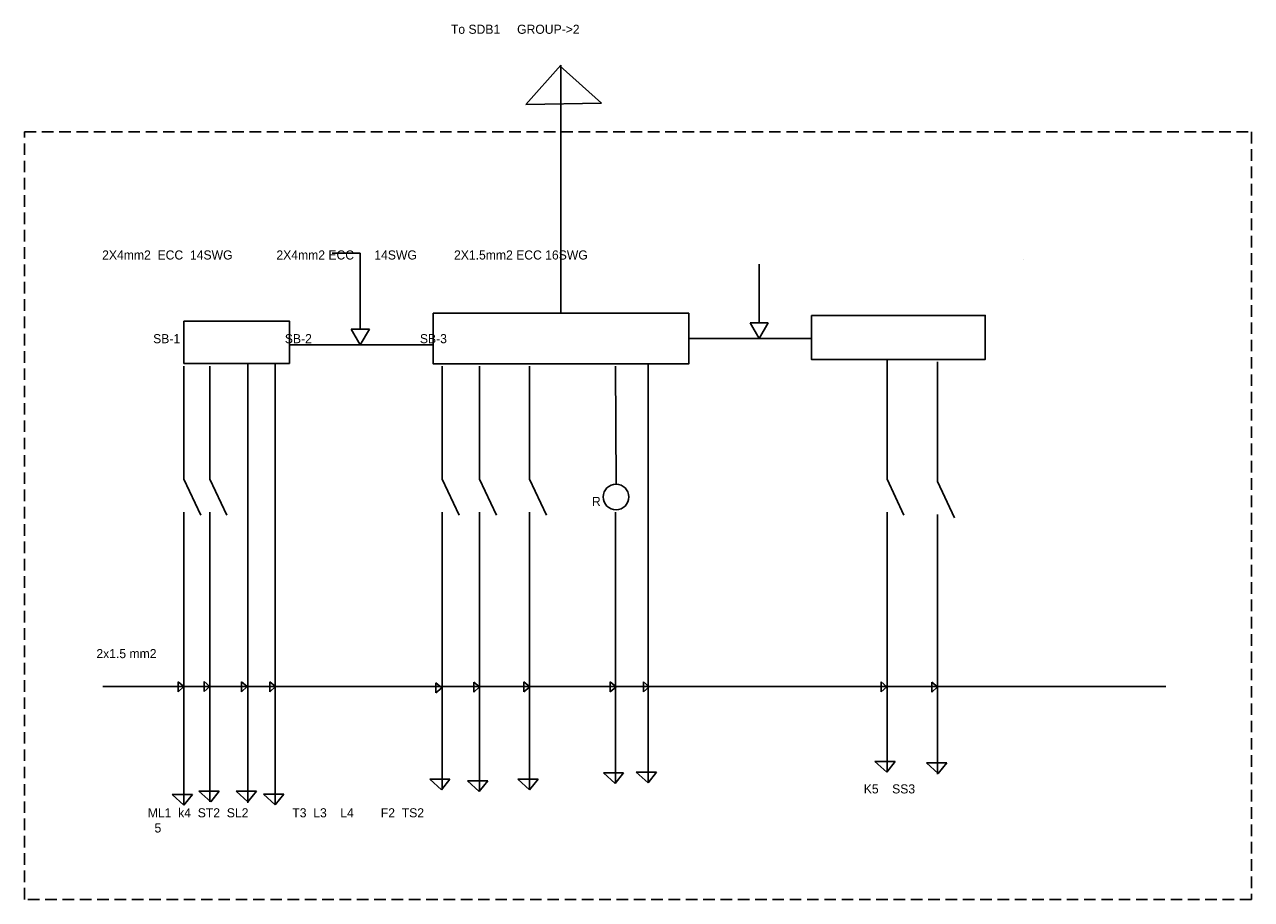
# Model space of a CAD drawing. Header units: inches. Extents: x 382 to 3589, y 252 to 2683.
# Tile 1 of 21: x 1054 to 1392, y 257 to 497. Entities that reach past the tile are written whole.
import ezdxf

# ---------------------------------------------------------------- set-up
doc = ezdxf.new("R2010")
doc.units = ezdxf.units.IN
doc.linetypes.add('HIDDEN2', pattern=[4.7625, 3.175, -1.5875])

msp = doc.modelspace()

# ---------------------------------------------------------------- linework, layer by layer
for p, q in [((1201.96, 486.09), (1192.28, 475.29)), ((1201.96, 417.84), (1201.96, 486.09)), ((1201.96, 486.09), (1201.96, 479.28)), ((1213.13, 475.6), (1201.71, 485.83)), ((1192.28, 475.29), (1213.13, 475.6)), ((1138.99, 434.33), (1146.76, 434.33)), ((1146.76, 413.49), (1146.76, 434.33)), ((1329.14, 432.63), (1329.14, 432.63)), ((1256.46, 415.2), (1256.46, 431.34)), ((1253.96, 415.2), (1258.96, 415.2)), ((1256.46, 410.87), (1253.96, 415.2)), ((1258.96, 415.2), (1256.46, 410.87)), ((1144.26, 413.49), (1149.26, 413.49)), ((1146.76, 409.16), (1144.26, 413.49)), ((1149.26, 413.49), (1146.76, 409.16)), ((1127.26, 409.16), (1166.82, 409.16)), ((1237.1, 410.87), (1270.83, 410.87)), ((1291.65, 405.14), (1291.65, 372.22)), ((1098.24, 403.33), (1098.24, 372.22)), ((1105.39, 403.33), (1105.39, 372.22)), ((1115.82, 404.05), (1115.82, 283.2)), ((1123.38, 404.05), (1123.38, 282.68)), ((1169.27, 403.33), (1169.27, 372.22)), ((1179.59, 403.33), (1179.59, 372.22)), ((1193.29, 403.33), (1193.29, 372.22)), ((1216.98, 403.33), (1217.1, 370.83)), ((1225.97, 403.9), (1225.97, 288.7)), ((1305.52, 404.47), (1305.52, 371.55)), ((1098.24, 372.22), (1102.9, 362.28)), ((1105.39, 372.22), (1110.04, 362.28)), ((1169.27, 372.22), (1173.92, 362.28)), ((1179.59, 372.22), (1184.24, 362.28)), ((1193.29, 372.22), (1197.94, 362.28)), ((1291.65, 372.22), (1296.3, 362.28)), ((1305.52, 371.55), (1310.17, 361.61)), ((1098.24, 363.13), (1098.24, 315.14)), ((1105.39, 363.13), (1105.39, 315.14)), ((1169.27, 363.13), (1169.27, 315.14)), ((1179.59, 363.13), (1179.59, 315.14)), ((1193.29, 363.13), (1193.29, 315.14)), ((1216.98, 363.13), (1216.98, 315.14)), ((1291.65, 363.13), (1291.65, 315.14)), ((1305.52, 362.46), (1305.52, 314.47)), ((1075.96, 315.14), (1358.01, 315.14)), ((1098.24, 315.14), (1096.66, 316.48)), ((1096.66, 316.48), (1096.66, 313.73)), ((1096.66, 313.73), (1098.24, 315.14)), ((1098.24, 315.14), (1098.24, 282.53)), ((1105.38, 315.18), (1103.8, 316.52)), ((1103.8, 316.52), (1103.8, 313.77)), ((1103.8, 313.77), (1105.38, 315.18)), ((1105.39, 315.14), (1105.39, 283.42)), ((1115.62, 315.16), (1114.04, 316.5)), ((1114.04, 316.5), (1114.04, 313.76)), ((1114.04, 313.76), (1115.62, 315.16)), ((1123.44, 315.16), (1121.86, 316.5)), ((1121.86, 316.5), (1121.86, 313.76)), ((1121.86, 313.76), (1123.44, 315.16)), ((1169.15, 314.84), (1167.56, 316.18)), ((1167.56, 316.18), (1167.56, 313.44)), ((1167.56, 313.44), (1169.15, 314.84)), ((1169.27, 315.14), (1169.27, 286.96)), ((1179.58, 315.05), (1178, 316.38)), ((1178, 316.38), (1178, 313.64)), ((1178, 313.64), (1179.58, 315.05)), ((1179.59, 315.14), (1179.59, 286.7)), ((1193.35, 315.08), (1191.77, 316.42)), ((1191.77, 316.42), (1191.77, 313.67)), ((1191.77, 313.67), (1193.35, 315.08)), ((1193.29, 315.14), (1193.29, 286.83)), ((1217.1, 315.13), (1215.52, 316.47)), ((1215.52, 316.47), (1215.52, 313.72)), ((1215.52, 313.72), (1217.1, 315.13)), ((1216.98, 315.14), (1216.98, 288.46)), ((1226.22, 315.11), (1224.64, 316.45)), ((1224.64, 316.45), (1224.64, 313.7)), ((1224.64, 313.7), (1226.22, 315.11)), ((1291.61, 315.08), (1290.03, 316.42)), ((1290.03, 316.42), (1290.03, 313.67)), ((1290.03, 313.67), (1291.61, 315.08)), ((1291.65, 315.14), (1291.65, 291.77)), ((1305.52, 315.07), (1303.94, 316.4)), ((1303.94, 316.4), (1303.94, 313.66)), ((1303.94, 313.66), (1305.52, 315.07)), ((1305.52, 314.47), (1305.52, 291.1)), ((1358.01, 315.14), (1368.36, 315.14)), ((1293.9, 294.57), (1288.31, 294.57)), ((1288.31, 294.57), (1291.56, 291.64)), ((1291.56, 291.64), (1293.9, 294.57)), ((1308.06, 294.16), (1302.47, 294.16)), ((1302.47, 294.16), (1305.72, 291.23)), ((1305.72, 291.23), (1308.06, 294.16)), ((1219.2, 291.4), (1213.61, 291.4)), ((1213.61, 291.4), (1216.86, 288.46)), ((1216.86, 288.46), (1219.2, 291.4)), ((1228.26, 291.65), (1222.67, 291.65)), ((1222.67, 291.65), (1225.92, 288.71)), ((1225.92, 288.71), (1228.26, 291.65)), ((1171.43, 289.7), (1165.84, 289.7)), ((1165.84, 289.7), (1169.09, 286.77)), ((1169.09, 286.77), (1171.43, 289.7)), ((1181.8, 289.28), (1176.21, 289.28)), ((1176.21, 289.28), (1179.46, 286.34)), ((1179.46, 286.34), (1181.8, 289.28)), ((1195.67, 289.73), (1190.08, 289.73)), ((1190.08, 289.73), (1193.33, 286.79)), ((1193.33, 286.79), (1195.67, 289.73)), ((1100.58, 285.46), (1094.99, 285.46)), ((1094.99, 285.46), (1098.24, 282.53)), ((1098.24, 282.53), (1100.58, 285.46)), ((1107.95, 286.35), (1102.36, 286.35)), ((1102.36, 286.35), (1105.61, 283.42)), ((1105.61, 283.42), (1107.95, 286.35)), ((1118.17, 286.39), (1112.58, 286.39)), ((1112.58, 286.39), (1115.83, 283.45)), ((1115.83, 283.45), (1118.17, 286.39)), ((1125.72, 285.53), (1120.13, 285.53)), ((1120.13, 285.53), (1123.38, 282.59)), ((1123.38, 282.59), (1125.72, 285.53))]:
    msp.add_line(p, q)
at = {"linetype": 'HIDDEN2'}
msp.add_lwpolyline([(1054.4, 467.7), (1391.89, 467.7), (1391.89, 256.61), (1054.4, 256.61)], close=True, dxfattribs=at)
for points in [[(1098.24, 415.71), (1127.26, 415.71), (1127.26, 404.05), (1098.24, 404.05)], [(1166.82, 417.84), (1237.1, 417.84), (1237.1, 403.9), (1166.82, 403.9)], [(1270.83, 417.25), (1318.64, 417.25), (1318.64, 405.14), (1270.83, 405.14)]]:
    msp.add_lwpolyline(points, close=True)
msp.add_circle((1217.1, 367.31), 3.52)

# ---------------------------------------------------------------- texts
at = {"char_height": 2.5, "attachment_point": 1}
for s, insert, width in [('\\P\\P       To SDB1     GROUP->2', (1165.18, 505.54), 92.0063), ('\\P\\P\\P\\P\\P       2X4mm2  ECC  14SWG             2X4mm2 ECC      14SWG           2X1.5mm2 ECC 16SWG          ', (1069.25, 455.96), 259.8968), ('\\P\\P\\P\\P\\P         SB-1                               SB-2                                SB-3', (1081.41, 432.94), 248.8227), ('\\P   R', (1207.69, 371.49), 18.2776), ('2x1.5 mm2 ^I', (1074.16, 325.48), 22.9248), ('\\P  K5    SS3 ', (1283.39, 292.44), 46.7704), ('\\P ML1  k4  ST2  SL2             T3  L3    L4        F2  TS2     \\P   5', (1087.37, 285.86), 273.3227)]:
    msp.add_mtext(s, dxfattribs=dict(at, insert=insert, width=width))

doc.saveas('drawing.dxf')
